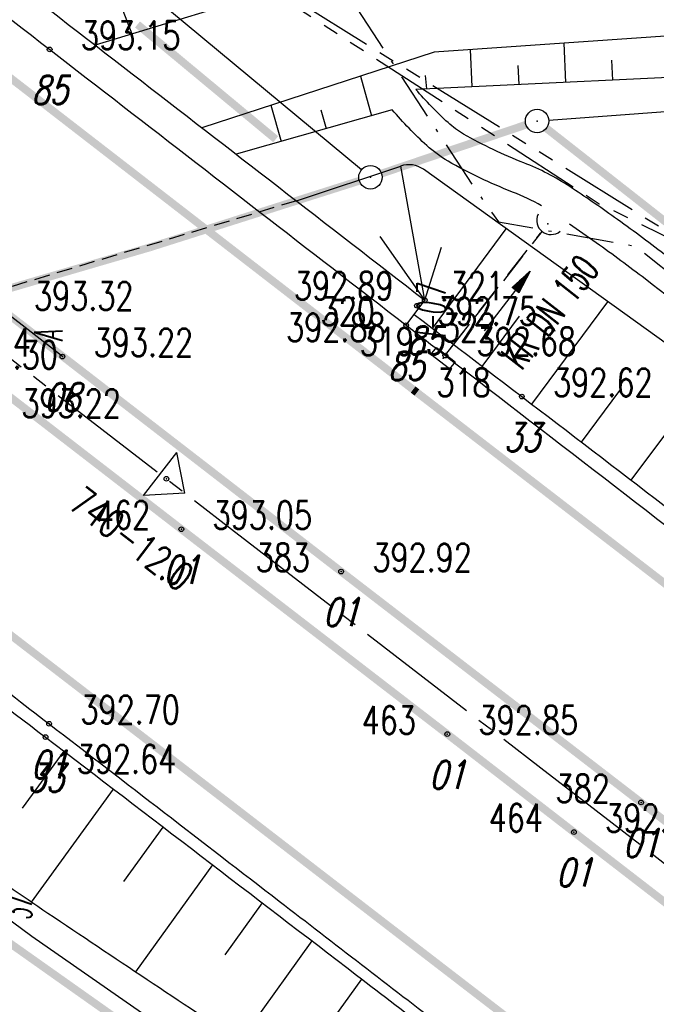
# Model space of a CAD drawing. Extents: x 449544 to 450624, y 436205 to 437134.
# Tile 108 of 114: x 450205 to 450246, y 436535 to 436598. Entities that reach past the tile are written whole.
import ezdxf
from ezdxf.enums import TextEntityAlignment as Align

# ---------------------------------------------------------------- set-up
doc = ezdxf.new("R2010")
doc.units = 0
doc.header["$LTSCALE"] = 2
doc.header["$MEASUREMENT"] = 0
for name, pattern in [('ACHSE', [5.5, 4, -0.5, 0.5, -0.5]), ('AUSGEZOGEN', [0]), ('BAB-FM2', [2.6, 1.5, -0.5, 0.1, -0.5]), ('GEMARKBAB', [3.7, 2, -0.5, 0.1, -0.5, 0.1, -0.5]), ('GESTRICH-X2', [1.5, 1, -0.5]), ('GESTRICHELT', [0.75, 0.5, -0.25]), ('PHANTOMX2', [5, 2.5, -0.5, 0.5, -0.5, 0.5, -0.5])]:
    doc.linetypes.add(name, pattern=pattern)
doc.layers.get('0').update_dxf_attribs({"linetype": 'AUSGEZOGEN'})
for name, color, linetype in [('214-GEMARKGRZ', 7, 'GEMARKBAB'), ('214-GRENZL', 8, 'AUSGEZOGEN'), ('214-GRENZL-BAB', 7, 'AUSGEZOGEN'), ('214-GRENZP-BAB', 7, 'AUSGEZOGEN'), ('ACHSETOP', 250, 'ACHSE'), ('ANMERKUNG', 7, 'CONTINUOUS'), ('BAB_FM', 5, 'BAB-FM2'), ('BAUWOTOP', 250, 'AUSGEZOGEN'), ('BAUWU', 250, 'GESTRICHELT'), ('BOESCHG', 250, 'AUSGEZOGEN'), ('BORDSTEIN', 7, 'CONTINUOUS'), ('DURCHL', 200, 'GESTRICH-X2'), ('FBR_ANMERKUNG', 7, 'CONTINUOUS'), ('FBR_HOEHE', 4, 'AUSGEZOGEN'), ('FBR_PKT', 7, 'AUSGEZOGEN'), ('FBR_PKT-CODE', 30, 'AUSGEZOGEN'), ('FBR_PKT-NR', 7, 'AUSGEZOGEN'), ('FBRTOP', 250, 'AUSGEZOGEN'), ('KANAL', 7, 'GESTRICH-X2'), ('Lichtwellenleiter COLT', 46, 'PHANTOMX2'), ('Lichtwellenleiter GLH', 46, 'PHANTOMX2'), ('MULDE', 250, 'AUSGEZOGEN'), ('Netzknoten_PKT', 7, 'CONTINUOUS'), ('Netzknoten_PKT-NR', 7, 'CONTINUOUS'), ('Netzknoten_SIGNATUR', 7, 'CONTINUOUS'), ('PFEIL', 7, 'CONTINUOUS'), ('PFEILTOP', 200, 'AUSGEZOGEN'), ('SCHSYMBOL', 200, 'AUSGEZOGEN'), ('TEXTO', 4, 'CONTINUOUS'), ('ZAUN', 30, 'AUSGEZOGEN')]:
    doc.layers.add(name, color=color, linetype=linetype)
doc.styles.add('ROMANS', font='romans.shx', dxfattribs={"width": 0.8})

# ---------------------------------------------------------------- blocks, each defined once
blk = doc.blocks.new('PKT')
at = {"color": 0}
blk.add_circle((0, 0), 0.15, dxfattribs=at)
blk.add_point((0, 0), dxfattribs=at)
blk = doc.blocks.new('Station_Netzknoten')
at = {"layer": 'Netzknoten_SIGNATUR'}
for p, q in [((-1.75, 0.5), (1.75, 0.5)), ((0, -1.5), (-1.75, 0.5)), ((0, -1.5), (1.75, 0.5))]:
    blk.add_line(p, q, dxfattribs=at)
blk.add_point((0, 0), dxfattribs=at)
blk = doc.blocks.new('GST')
at = {"color": 0}
blk.add_circle((0, 0), 0.75, dxfattribs=at)
blk.add_point((0, 0), dxfattribs=at)
blk = doc.blocks.new('*U570', base_point=(450273.429, 436498.494))
at = {"layer": 'BOESCHG'}
for p, q in [((450205.112, 436547.365), (450207.766, 436551.005)), ((450205.696, 436541.356), (450210.936, 436548.582)), ((450211.586, 436542.665), (450214.11, 436546.155)), ((450212.353, 436536.891), (450217.284, 436543.727)), ((450218.076, 436537.988), (450220.457, 436541.299)), ((450219.028, 436532.456), (450223.633, 436538.867)), ((450224.573, 436533.32), (450226.811, 436536.432))]:
    blk.add_line(p, q, dxfattribs=at)
blk = doc.blocks.new('PFEIL2')
at = {"color": 0}
for p, q in [((0.88, 0.002), (-2.401, -0.012)), ((0.881, -0.271), (0.879, 0.276)), ((0.879, 0.276), (2.429, 0.009)), ((0.911, 0.27), (0.879, 0.265)), ((0.965, 0.261), (0.879, 0.246)), ((1.019, 0.252), (0.879, 0.228)), ((1.073, 0.242), (0.879, 0.209)), ((1.127, 0.233), (0.879, 0.191)), ((1.181, 0.224), (0.879, 0.172)), ((1.235, 0.214), (0.879, 0.154)), ((1.289, 0.205), (0.879, 0.135)), ((1.343, 0.196), (0.879, 0.117)), ((1.397, 0.187), (0.879, 0.098)), ((1.451, 0.177), (0.879, 0.08)), ((1.505, 0.168), (0.879, 0.061)), ((1.559, 0.159), (0.88, 0.043)), ((1.613, 0.149), (0.88, 0.024)), ((1.668, 0.14), (0.88, 0.006)), ((1.722, 0.131), (0.88, -0.013)), ((1.776, 0.121), (0.88, -0.031)), ((1.83, 0.112), (0.88, -0.05)), ((1.884, 0.103), (0.88, -0.068)), ((1.938, 0.094), (0.88, -0.087)), ((1.992, 0.084), (0.88, -0.105)), ((2.046, 0.075), (0.88, -0.124)), ((2.1, 0.066), (0.88, -0.142)), ((2.154, 0.056), (0.88, -0.161)), ((2.208, 0.047), (0.88, -0.179)), ((2.262, 0.038), (0.881, -0.198)), ((2.316, 0.029), (0.881, -0.216)), ((2.37, 0.019), (0.881, -0.235)), ((2.424, 0.01), (0.881, -0.253)), ((2.429, 0.009), (0.881, -0.271))]:
    blk.add_line(p, q, dxfattribs=at)
blk = doc.blocks.new('40')
at = {"color": 0}
blk.add_arc((0.025, 0.311), 0.91, 192.5363, 347.4637, dxfattribs=at)
blk.add_point((0, 0), dxfattribs=at)
blk = doc.blocks.new('30')
at = {"color": 0}
for p, q in [((-0.75, -0.29), (-0.75, 0.293)), ((-0.75, 0.293), (0.753, 0.293)), ((0.753, 0.293), (0.753, -0.29)), ((0.753, -0.29), (-0.75, -0.29))]:
    blk.add_line(p, q, dxfattribs=at)
blk.add_point((0, 0), dxfattribs=at)

msp = doc.modelspace()

# ---------------------------------------------------------------- linework, layer by layer
at = {"layer": '214-GEMARKGRZ', "const_width": 0.5, "flags": 128}
msp.add_lwpolyline([(450221.308, 436590.158), (450212.468, 436597.498)], dxfattribs=at)
at = {"layer": '214-GRENZL'}
for p, q in [((450226.795, 436588.202), (450209.872, 436602.253)), ((450238.78, 436591.379), (450251.545, 436592.337))]:
    msp.add_line(p, q, dxfattribs=at)
at = {"layer": '214-GRENZL-BAB', "const_width": 0.5, "flags": 128}
for points in [[(450228.083, 436587.963), (450237.322, 436591.083)], [(450304.273, 436539.356), (450238.622, 436590.86)], [(450213.257, 436583.238), (450226.657, 436587.496)], [(450187.601, 436575.742), (450213.257, 436583.238)], [(450239.85, 436513.586), (450182.174, 436554.37)]]:
    msp.add_lwpolyline(points, dxfattribs=at)
at = {"layer": 'ACHSETOP'}
msp.add_lwpolyline([(450198.691, 436580.493), (450218.481, 436565.218), (450238.272, 436549.942), (450258.062, 436534.667), (450277.852, 436519.391), (450297.643, 436504.116), (450317.433, 436488.84), (450337.223, 436473.564), (450357.014, 436458.289), (450363.73, 436453.105), (450376.748, 436442.941), (450396.238, 436427.284), (450415.463, 436411.304), (450434.418, 436395.003), (450453.097, 436378.388), (450471.496, 436361.463), (450489.609, 436344.232), (450507.432, 436326.701), (450523.541, 436310.315)], dxfattribs=at)
at = {"layer": 'BAB_FM', "flags": 128}
msp.add_lwpolyline([(449867.095, 436886.072), (449868.784, 436885.375), (449871.611, 436884.557), (449881.882, 436874.602), (449893.93, 436863.018), (449905.052, 436850.415), (449911.852, 436844.286), (449914.987, 436841.791), (449923.239, 436835.451), (449924.688, 436833.959), (449928.722, 436828.449), (449932.995, 436822.871), (449938.912, 436817.324), (449948.207, 436810.142), (449956.708, 436802.57), (449960.087, 436798.877), (449962.723, 436797.34), (449965.092, 436795.577), (449967.641, 436793.34), (449971.8, 436789.696), (449983.796, 436780.447), (449984.576, 436779.825), (450000.825, 436766.972), (450023.164, 436749.487), (450044.065, 436733.15), (450062.61, 436718.766), (450086.945, 436701.214), (450105.2, 436692.431), (450144.661, 436662.346), (450181.198, 436636.068), (450209.175, 436616.747), (450221.41, 436606.265), (450234.023, 436587.038), (450235.556, 436584.868), (450244.369, 436583.316), (450262.331, 436568.863), (450308.022, 436529.961), (450339.66, 436504.641), (450344.4, 436500.789), (450348.413, 436497.605), (450352.33, 436494.498), (450354.372, 436492.877)], dxfattribs=at)
at = {"layer": 'BAUWOTOP'}
msp.add_line((450229.656, 436578.262), (450230.845, 436579.866), dxfattribs=at)
for centre in [(532298.603, 542714.623), (532297.414, 542713.019)]:
    msp.add_arc(centre, 134162.974, 232.26712598, 232.28733009, dxfattribs=at)
at = {"layer": 'BAUWU'}
msp.add_line((450222.632, 436586.217), (450177.675, 436572.681), dxfattribs=at)
at = {"layer": 'BOESCHG'}
for p, q in [((450210.972, 436599.854), (450212.096, 436596.891)), ((450239.741, 436596.302), (450239.859, 436593.792)), ((450233.754, 436595.889), (450233.866, 436593.51)), ((450236.805, 436594.873), (450236.862, 436593.651)), ((450242.795, 436595.221), (450242.856, 436593.932)), ((450230.981, 436593.376), (450230.888, 436594.239)), ((450226.739, 436594.195), (450227.43, 436591.651)), ((450230.869, 436593.372), (450230.869, 436593.37)), ((450221.003, 436592.329), (450221.656, 436590.02)), ((450224.201, 436592.047), (450224.543, 436590.835)), ((450222.632, 436586.217), (450229.304, 436588.442)), ((450230.845, 436579.866), (450229.304, 436588.442)), ((450231.346, 436578.05), (450236.062, 436584.43)), ((450230.845, 436579.866), (450227.993, 436583.926)), ((450230.845, 436579.866), (450231.912, 436583.256)), ((450237.704, 436573.2), (450242.563, 436579.758)), ((450234.524, 436575.628), (450236.902, 436578.837)), ((450244.055, 436568.345), (450249.065, 436575.084)), ((450240.877, 436570.775), (450243.328, 436574.072))]:
    msp.add_line(p, q, dxfattribs=at)
for points in [[(450272.137, 436600.61), (450234.802, 436603.778), (450209.752, 436596.18)], [(450231.457, 436595.73), (450216.587, 436590.893)]]:
    msp.add_lwpolyline(points, dxfattribs=at)
at = {"layer": 'BOESCHG', "flags": 128}
for points in [[(450269.356, 436592.368), (450253.62, 436597.262), (450231.457, 436595.73)], [(450269.093, 436589.38), (450252.729, 436594.397), (450230.274, 436593.343)], [(450228.766, 436592.029), (450218.769, 436589.205)]]:
    msp.add_lwpolyline(points, dxfattribs=at)
at = {"layer": 'BOESCHG'}
for points in [[(450230.166, 436578.95, -0.000738), (450248.445, 436564.983, -0.000809), (450254.908, 436560.013), (450268.426, 436549.583, -0.000197), (450280.762, 436540.057, 0.000259), (450290.121, 436532.832, 0.034073)], [(450187.413, 436565.928, -0.001693), (450188.879, 436565.03, -0.018597), (450189.057, 436564.911, -0.002827), (450198.813, 436557.758, -0.003516), (450206.584, 436551.908, -0.000363), (450226.484, 436536.683, -0.00147), (450231.381, 436532.908, -0.000072), (450234.95, 436530.139, -0.000017), (450249.886, 436518.547, -0.000236), (450254.122, 436515.256, -0.000067), (450269.147, 436503.568, -0.020279), (450270.246, 436502.639, -0.004793), (450274.693, 436498.48)]]:
    msp.add_lwpolyline(points, format="xyb", dxfattribs=at)
msp.add_arc((450229.828, 436586.87), 1.657, 55.35264, 108.43968, dxfattribs=at)
at = {"layer": 'BORDSTEIN', "flags": 128}
msp.add_lwpolyline([(450207.663, 436576.248), (450203.847, 436579.227)], dxfattribs=at)
at = {"layer": 'DURCHL'}
msp.add_line((450232.195, 436576.384), (450238.357, 436584.251), dxfattribs=at)
at = {"layer": 'FBRTOP', "const_width": 0.5}
for points in [[(450227.828, 436575.906, 0.000077), (450230.101, 436574.143, 0.000747), (450230.342, 436573.957, 0.000014), (450251.972, 436557.29, 0.000391), (450252.766, 436556.68, 0.000261), (450258.307, 436552.429, -0.000213), (450265.1, 436547.219, -0.000415), (450274.583, 436539.927, -0.002254), (450276.299, 436538.592, -0.000448), (450276.985, 436538.053, 0.000243), (450278.261, 436537.049, 0.000287), (450284.446, 436532.193, 0.000586)], [(450198.827, 436562.682, -0.000337), (450208.642, 436555.135, -0.000161), (450223.369, 436543.788, 0.000225), (450233.908, 436535.67, 0.000621), (450243.77, 436528.1, -0.000733)], [(450284.588, 436496.573, -0.000023), (450297.17, 436486.868, -0.000094)]]:
    msp.add_lwpolyline(points, format="xyb", dxfattribs=at)
at = {"layer": 'FBRTOP', "const_width": 0.5, "flags": 128}
for points in [[(450190.41, 436604.849), (450227.831, 436575.903)], [(450313.747, 436494.476), (450299.768, 436505.302), (450280.213, 436520.339), (450261.179, 436534.987), (450244.682, 436547.728), (450225.495, 436562.5), (450203.847, 436579.227)]]:
    msp.add_lwpolyline(points, dxfattribs=at)
at = {"layer": 'FBRTOP', "const_width": 0.5}
msp.add_lwpolyline([(450199.011, 436577.762), (450215.272, 436565.209), (450232.289, 436552.1), (450240.392, 436545.829), (450261.383, 436529.623), (450278.848, 436516.112), (450299.208, 436500.384), (450321.308, 436483.349), (450340.835, 436468.284), (450362.478, 436451.551), (450381.566, 436436.475), (450401.175, 436420.506), (450419.914, 436404.726), (450438.401, 436388.689), (450457.546, 436371.49), (450475.759, 436354.513), (450493.279, 436337.636), (450509.931, 436321.144), (450522.21, 436308.59)], dxfattribs=at)
at = {"layer": 'FBRTOP'}
for points in [[(450229.656, 436578.262, 0.000077), (450231.928, 436576.5, 0.000747), (450232.162, 436576.319, 0.000014), (450253.792, 436559.653, 0.000391), (450254.582, 436559.045, 0.000261), (450260.121, 436554.796, -0.000213), (450266.916, 436549.584, -0.000415), (450276.403, 436542.289, -0.002254), (450278.14, 436540.938, -0.000291), (450278.588, 436540.586, 0.000243)], [(450197.001, 436560.304, -0.000337), (450206.813, 436552.76, -0.000161), (450221.538, 436541.414, 0.000225), (450232.08, 436533.294, 0.000621)], [(450282.757, 436494.199, -0.000023), (450295.339, 436484.494, -0.000094)]]:
    msp.add_lwpolyline(points, format="xyb", dxfattribs=at)
at = {"layer": 'KANAL'}
msp.add_line((450232.469, 436576.75), (450238.25, 436584.156), dxfattribs=at)
at = {"layer": 'Lichtwellenleiter COLT'}
msp.add_lwpolyline([(450197.42, 436614.742), (450246.85, 436583.954), (450255.586, 436578.363), (450303.799, 436538.236), (450316.46, 436527.288), (450320.447, 436522.432), (450321.282, 436519.37), (450344.257, 436499.456), (450375.283, 436473.642), (450411.569, 436447.095), (450421.019, 436439.281), (450454.892, 436407.964), (450513.607, 436354.059), (450539.452, 436330.928)], dxfattribs=at)
at = {"layer": 'Lichtwellenleiter GLH', "flags": 128}
msp.add_lwpolyline([(449656.574, 437044.654), (449662.24, 437040.557), (449672.52, 437035.637), (449674.783, 437034.6), (449688.144, 437027.634), (449701.047, 437018.177), (449712.462, 437010.132), (449722.305, 437002.303), (449730.857, 436994.181), (449735.943, 436988.353), (449789.127, 436946.918), (449802.104, 436935.305), (449809.679, 436928.954), (449822.504, 436919.983), (449850.918, 436898.871), (449850.918, 436898.871), (449871.012, 436884.097), (449881.815, 436876.577), (449890.28, 436869.277), (449900.709, 436858.393), (449905.633, 436851.734), (449944.07, 436807.416), (449947.336, 436805.21), (449952.294, 436803.87), (449962.957, 436797.435), (449971.8, 436789.696), (450021.148, 436750.922), (450044.065, 436733.15), (450073.092, 436711.061), (450098.978, 436688.546), (450103.609, 436685.182), (450115.051, 436677.573), (450134.976, 436662.973), (450149.324, 436652.294), (450157.848, 436645.801), (450191.405, 436620.251), (450199.392, 436614.312), (450201.846, 436612.099), (450242.012, 436586.034), (450242.012, 436586.034), (450252.826, 436580.702), (450264.336, 436570.23), (450284.133, 436553.967), (450305.951, 436536.433), (450315.241, 436529.218), (450318.489, 436523.372), (450322.606, 436518.004), (450335.196, 436507.122), (450349.367, 436495.024), (450378.614, 436471.462), (450397.273, 436456.625), (450413.033, 436444.058), (450428.92, 436430.925), (450443.965, 436417.894), (450462.951, 436401.519), (450478.159, 436386.911), (450491.098, 436374.474), (450506.197, 436360.882), (450517.49, 436348.586), (450531.528, 436332.702), (450534.529, 436330.386), (450537.352, 436328.207)], dxfattribs=at)
at = {"layer": 'MULDE'}
for points in [[(450314.576, 436527.956, 0.00226), (450301.562, 436537.972, 0.00265), (450290.38, 436546.406, 0.00005), (450286.701, 436549.149, -0.0003), (450286.096, 436549.601, -0.003507), (450283.83, 436551.32, -0.000845), (450274.441, 436558.57, -0.02516), (450260.069, 436570.913, 0.026335), (450246.157, 436582.804, 0.008213), (450242.986, 436585.156, 0.00935), (450240.124, 436587.127, 0.053321), (450237.194, 436588.644, -0.037095), (450233.33, 436590.489, -0.056803), (450232.336, 436591.218, -0.026946), (450230.274, 436593.343, -0.026946)], [(450238.316, 436585.894, 0.03797), (450236.468, 436586.78, -0.037095), (450232.336, 436588.753, -0.056803), (450230.978, 436589.75, -0.026946), (450228.766, 436592.029, -0.026946)], [(450272.271, 436557.726, -0.011193), (450265.688, 436563.137), (450230.77, 436588.233)], [(450265.688, 436563.137, -0.01239), (450258.691, 436569.463, 0.026335), (450244.939, 436581.218, 0.008213), (450241.821, 436583.53, 0.005758), (450240.105, 436584.73, 0.053321)], [(450184.935, 436556.456, 0.00654), (450196.632, 436547.718, 0.009133), (450206.739, 436540.652, 0.001924), (450219.432, 436532.189, -0.002417), (450229.528, 436525.442, -0.001257), (450239.35, 436518.774, 0.000789), (450254.982, 436508.141, 0.004794), (450266.687, 436500.368, 0.026378), (450268.9, 436499.09, 0.036117), (450269.639, 436498.778, 0.013197), (450271.732, 436498.13, 0.02565), (450272.193, 436498.026, 0.011394), (450273.056, 436497.897)]]:
    msp.add_lwpolyline(points, format="xyb", dxfattribs=at)
at = {"layer": 'ZAUN'}
msp.add_lwpolyline([(450180.948, 436570.158), (450175.032, 436561.887), (450205.697, 436539.184), (450228.22, 436523.49), (450253.248, 436505.571), (450293.493, 436475.564), (450316.706, 436457.961), (450343.867, 436427.114), (450355.749, 436417.992), (450356.419, 436417.716)], dxfattribs=at)

# ---------------------------------------------------------------- block references
at = {"layer": '214-GRENZP-BAB', "rotation": 322.3368156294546}
for p in [(450238.032, 436591.323), (450227.372, 436587.723)]:
    msp.add_blockref('GST', p, dxfattribs=at)
at = {"layer": 'BOESCHG'}
msp.add_blockref('*U570', (450273.429, 436498.494), dxfattribs=at)
at = {"layer": 'FBR_PKT'}
for p in [(450206.848, 436595.902), (450230.845, 436579.866), (450230.345, 436579.504), (450229.656, 436578.262), (450207.663, 436576.248), (450232.162, 436576.319), (450237.056, 436573.695), (450215.272, 436565.209), (450225.495, 436562.5), (450206.813, 436552.76), (450206.584, 436551.908), (450232.289, 436552.1), (450244.682, 436547.728), (450240.392, 436545.829)]:
    msp.add_blockref('PKT', p, dxfattribs=at)
at = {"layer": 'Netzknoten_PKT'}
msp.add_blockref('PKT', (450214.314, 436568.435), dxfattribs=at)
at = {"layer": 'Netzknoten_SIGNATUR', "rotation": 52.32239266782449}
msp.add_blockref('Station_Netzknoten', (450214.314, 436568.435), dxfattribs=at)
at = {"layer": 'PFEIL', "rotation": 52.05210000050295}
msp.add_blockref('PFEIL2', (450236.104, 436579.804), dxfattribs=at)
at = {"layer": 'PFEILTOP', "rotation": 51.93036128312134}
msp.add_blockref('PFEIL2', (450236.108, 436579.801), dxfattribs=at)
at = {"layer": 'SCHSYMBOL', "rotation": 322.3364999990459}
for name, p in [('40', (450238.709, 436584.737)), ('30', (450232.015, 436576.153))]:
    msp.add_blockref(name, p, dxfattribs=at)

# ---------------------------------------------------------------- texts
at = {"layer": 'ANMERKUNG', "style": 'ROMANS', "oblique": 7, "width": 0.5}
for s, p in [('T-0.7', (450232.164, 436577.286)), ('37', (450205.697, 436540.184))]:
    msp.add_text(s, height=1.8, rotation=90, dxfattribs=at).set_placement(p)
at = {"layer": 'FBR_ANMERKUNG', "style": 'ROMANS', "oblique": 7, "width": 0.5}
msp.add_text('A', height=1.8, rotation=90, dxfattribs=at).set_placement((450207.663, 436577.248))
at = {"layer": 'FBR_HOEHE', "style": 'ROMANS', "width": 0.75}
for s, p in [('393.15', (450208.848, 436595.902)), ('393.32', (450205.847, 436579.227)), ('392.75', (450231.656, 436578.262)), ('393.22', (450209.663, 436576.248)), ('392.68', (450234.162, 436576.319)), ('393.30', (450201.011, 436575.462)), ('392.62', (450239.056, 436573.695)), ('393.22', (450205.038, 436572.36)), ('393.05', (450217.272, 436565.209)), ('392.92', (450227.495, 436562.5)), ('392.70', (450208.813, 436552.76)), ('392.85', (450234.289, 436552.1)), ('392.64', (450208.584, 436549.608)), ('392.78', (450242.392, 436545.829))]:
    msp.add_text(s, height=1.8, dxfattribs=at).set_placement(p)
for s, p in [('392.89', (450228.844, 436579.875)), ('392.88', (450228.344, 436577.219))]:
    msp.add_text(s, height=1.8, dxfattribs=at).set_placement(p, align=Align.RIGHT)
at = {"layer": 'FBR_PKT-CODE', "style": 'ROMANS', "oblique": 15, "width": 0.75}
for s, p in [('85', (450206.844, 436592.406)), ('85', (450230.844, 436576.375)), ('85', (450229.656, 436574.75)), ('08', (450207.656, 436572.75)), ('33', (450237.063, 436570.188)), ('01', (450215.281, 436561.719)), ('01', (450225.5, 436559)), ('01', (450206.813, 436549.25)), ('33', (450206.594, 436548.406)), ('01', (450232.281, 436548.594)), ('01', (450244.688, 436544.219)), ('01', (450240.406, 436542.344))]:
    msp.add_text(s, height=1.8, dxfattribs=at).set_placement(p, align=Align.CENTER)
at = {"layer": 'FBR_PKT-NR', "style": 'ROMANS', "width": 0.75}
for s, p in [('321', (450232.44, 436579.866)), ('322', (450231.94, 436577.204))]:
    msp.add_text(s, height=1.8, dxfattribs=at).set_placement(p)
for s, p in [('320', (450227.656, 436578.25)), ('384', (450205.656, 436576.25)), ('319', (450230.156, 436576.313)), ('318', (450235.063, 436573.688)), ('462', (450213.281, 436565.219)), ('383', (450223.5, 436562.5)), ('463', (450230.281, 436552.094)), ('382', (450242.688, 436547.719)), ('464', (450238.406, 436545.844))]:
    msp.add_text(s, height=1.8, dxfattribs=at).set_placement(p, align=Align.RIGHT)
at = {"layer": 'Netzknoten_PKT-NR', "style": 'ROMANS', "width": 0.75}
msp.add_text('740-12.0', height=1.8, rotation=322.7154, dxfattribs=at).set_placement((450215.141, 436561.139), align=Align.RIGHT)
at = {"layer": 'TEXTO', "style": 'ROMANS', "width": 0.6}
msp.add_text('KR DN 150', height=1.8, rotation=52.0521, dxfattribs=at).set_placement((450239.564, 436578.555), align=Align.CENTER)

doc.saveas('drawing.dxf')
